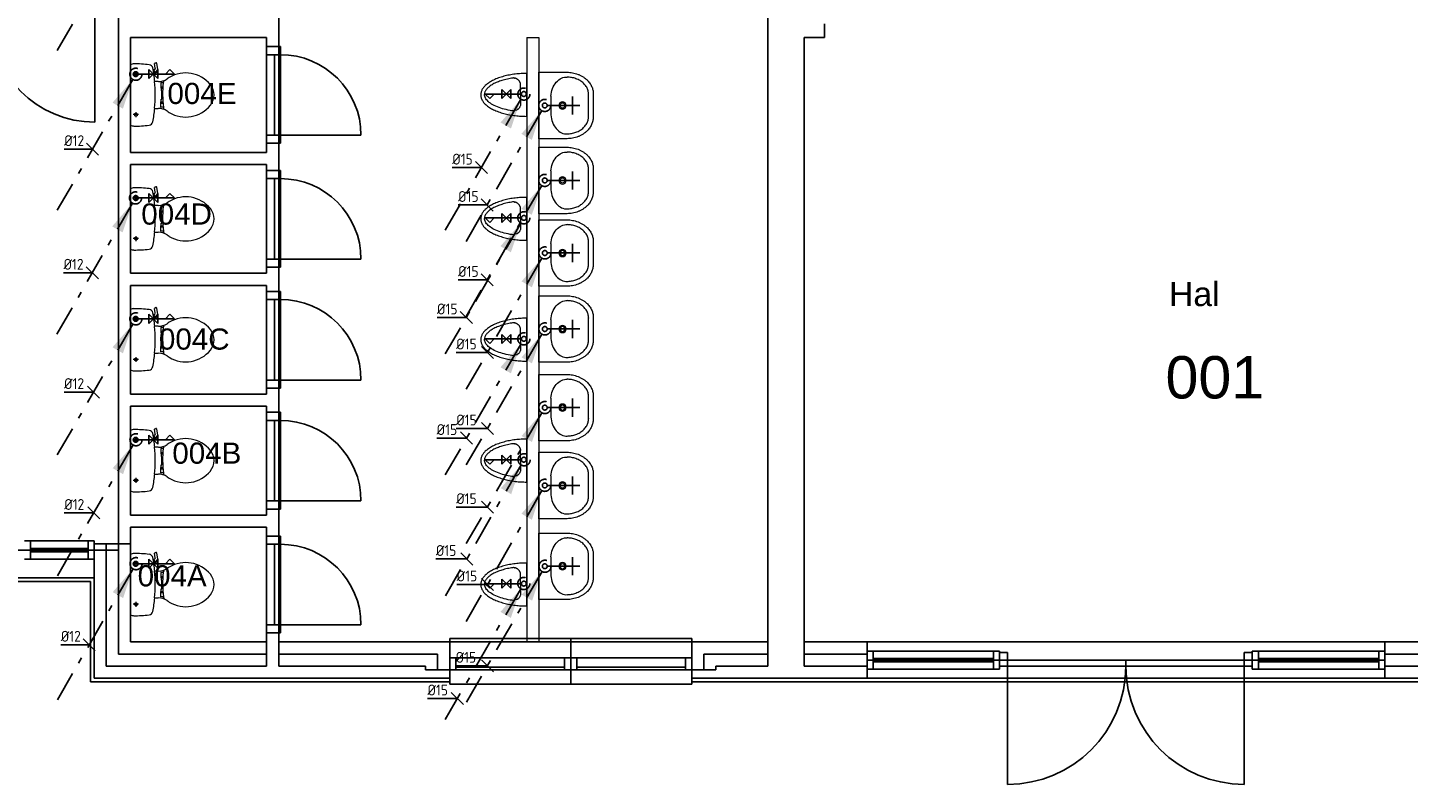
# Model space of a CAD drawing. Header units: millimetres. Extents: x -110 to 230337154, y -20 to 1103899040.
# Tile 7 of 58: x 115151656 to 115163071, y 551910844 to 551917104. Entities that reach past the tile are written whole.
import ezdxf

# ---------------------------------------------------------------- set-up
doc = ezdxf.new("R2010")
doc.units = ezdxf.units.MM
doc.header["$LTSCALE"] = 50
doc.linetypes.add('2322109', pattern=[10, 5, -2, 1, -2])
doc.linetypes.add('2322109_a', pattern=[10, 5, -2, 1, -2])
doc.layers.get('0').update_dxf_attribs({"lineweight": 5})
doc.layers.add('A-AREA-IDEN', color=7, linetype='Continuous', lineweight=13)
for name, color, linetype in [('ONDERLEGGER BOUWKUNDIG', 7, 'Continuous'), ('WL531---', 5, '2322109'), ('WM531---', 1, 'Continuous')]:
    doc.layers.add(name, color=color, linetype=linetype)
doc.styles.add('Arial', font='arial.ttf', dxfattribs={"height": 5})
doc.styles.add('Arial_1', font='arial.ttf', dxfattribs={"height": 250})
doc.styles.add('DVD_VBC_Arial', font='arial.ttf')
doc.styles.add('STABICAD-018', font='ISOCP.SHX', dxfattribs={"height": 90})

# ---------------------------------------------------------------- blocks, each defined once
blk = doc.blocks.new('DVDVB_74_-S-_Toilet')
at = {"color": 0, "linetype": 'ByBlock', "lineweight": -2}
for p, q in [((248, 0), (-248, 0)), ((-143, -45), (-184, -45)), ((-163, -66), (-163, -24)), ((193, -45), (152, -45)), ((173, -65), (173, -25)), ((-111, -200), (-111, -230)), ((111, -230), (111, -200)), ((178, -192), (183, -206)), ((181, -202), (210, -196)), ((211, -197), (208, -187)), ((262, -216), (210, -224)), ((222, -205), (259, -200)), ((264, -204), (266, -210)), ((-101, -271), (-101, -250)), ((-101, -250), (-57, -250)), ((-67, -250), (-67, -268)), ((-57, -250), (-57, -267)), ((-57, -255), (-35, -255)), ((-35, -255), (-35, -260)), ((-35, -260), (35, -260)), ((35, -255), (35, -260)), ((57, -255), (35, -255)), ((57, -250), (57, -266)), ((101, -250), (57, -250)), ((67, -250), (67, -267)), ((101, -270), (101, -250))]:
    blk.add_line(p, q, dxfattribs=at)
for centre in [(-163, -46), (173, -46)]:
    blk.add_circle(centre, 12, dxfattribs=at)
for centre, radius, start, end in [((-214, -28), 43.4, 141.7698, 181.0192), ((892, -28), 1150, 180, 186.3309), ((214, -28), 43.4, 358.9808, 38.2302), ((-893, -28), 1150, 353.6509, 0), ((-217, -151), 34, 186.3309, 259.2904), ((0, 994), 1200, 259.2904, 264.6981), ((0, 992), 1197, 264.6981, 275.3019), ((0, 994), 1200, 275.3019, 280.7271), ((207, -200), 25, 195.9272, 278.4779), ((220, -196), 10, 191.8886, 277.2238), ((217, -152), 33.5, 280.7271, 353.6509), ((260, -206), 5, 15.7398, 97.2238), ((261, -212), 5, 278.4779, 15.7398), ((80, -457), 263, 148.9077, 230.8792), ((241, -554), 450, 146.1571, 148.9077), ((-240, -231), 129, 326.1571, 0), ((-101, -292), 20, 96.9358, 142.58), ((9, -1192), 926, 84.3005, 96.9358), ((-81, -457), 263, 309.1208, 31.0923), ((99, -290), 20, 37.7817, 84.3005), ((240, -231), 129, 180, 213.8429), ((-241, -554), 450, 31.0923, 33.8429), ((0, -556), 135, 230.8792, 309.1208)]:
    blk.add_arc(centre, radius, start, end, dxfattribs=at)
blk = doc.blocks.new('DVDVB_74_-S-_Urinoir')
at = {"color": 0, "linetype": 'ByBlock', "lineweight": -2}
blk.add_open_spline([(177, 0), (0, 0), (-178, 0)], degree=2, dxfattribs=at)
for points, weights, knots in [([(-178, 0), (-178, -380), (0, -380), (177, -380), (177, 0)], [1, 0.707106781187, 1, 0.707106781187, 1], [0, 0, 0, 0.25, 0.25, 0.5, 0.5, 0.5]), ([(-1, -50), (-41, -50), (-81, -50), (-140, -50), (-140, -110), (-141, -111), (-141, -113), (-140, -113), (-140, -113), (-106, -344), (-4, -350)], [1, 1, 1, 0.707106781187, 1, 1, 1, 1, 1, 0.817166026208, 0.992380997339], [0, 0, 0, 0.2, 0.2, 0.4, 0.4, 0.6, 0.6, 0.8, 0.8, 0.9958328, 0.9958328, 0.9958328]), ([(-7, -50), (32, -50), (71, -50), (72, -50), (72, -50), (132, -50), (132, -110), (132, -110), (131, -110), (131, -111), (131, -113), (132, -113), (132, -113), (99, -344), (-4, -350)], [1, 1, 1, 1, 1, 0.707106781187, 1, 1, 1, 1, 1, 1, 1, 0.817166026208, 0.992380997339], [0, 0, 0, 0.1428571, 0.1428571, 0.2857143, 0.2857143, 0.4285714, 0.4285714, 0.5714286, 0.5714286, 0.7142857, 0.7142857, 0.8571429, 0.8571429, 0.9970234, 0.9970234, 0.9970234])]:
    blk.add_rational_spline(points, weights, degree=2, knots=knots, dxfattribs=at)
blk = doc.blocks.new('DVDVB_74_-S-_Wasbak')
at = {"color": 0, "linetype": 'ByBlock', "lineweight": -2}
blk.add_line((-79, -100), (79, -100), dxfattribs=at)
for radius in [30, 20]:
    blk.add_circle((0, -196), radius, dxfattribs=at)
blk.add_ellipse((-96, -211), major_axis=(136, 40), ratio=0.751905, start_param=1.224555, end_param=2.997882, dxfattribs=at)
at = {"color": 0, "linetype": 'ByBlock', "lineweight": -2, "extrusion": (0, 0, -1)}
blk.add_ellipse((96, -211), major_axis=(-136, 40), ratio=0.751905, start_param=1.224555, end_param=2.997882, dxfattribs=at)
at = {"color": 0, "linetype": 'ByBlock', "lineweight": -2}
for points in [[(-275, 0), (-275, -118), (-275, -235)], [(275, 0), (0, 0), (-275, 0)], [(275, -236), (275, -118), (275, 0)], [(-92, -451), (0, -450), (91, -450)]]:
    blk.add_open_spline(points, degree=2, dxfattribs=at)
for points in [[(-275, -235), (-270, -456), (-92, -451)], [(91, -450), (270, -456), (275, -236)]]:
    blk.add_rational_spline(points, [1, 0.707108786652, 1], degree=2, dxfattribs=at)
blk.add_rational_spline([(235, -235), (231, -415), (92, -411), (92, -410), (91, -410), (0, -410), (-91, -410), (-92, -410), (-93, -411), (-231, -415), (-235, -235)], [1, 0.707108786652, 1, 1, 1, 1, 1, 1, 1, 0.707108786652, 1], degree=2, knots=[0, 0, 0, 0.2, 0.2, 0.4, 0.4, 0.6, 0.6, 0.8, 0.8, 1, 1, 1], dxfattribs=at)
blk = doc.blocks.new('*U208')
at = {"color": 0, "linetype": '2322109'}
blk.add_circle((0, 0), 20, dxfattribs=at)
at = {"color": 1, "style": 'DVD_VBC_Arial'}
blk.add_attdef('PRODUCTCODE', (0, 0), '', height=1.8, dxfattribs=at)
at = {"color": 2, "style": 'DVD_VBC_Arial'}
for tag in ['CODE', 'CODE2', 'INDICATIONTEXT', 'LABEL', 'POSITIONCODE', 'SECTIONCODE']:
    blk.add_attdef(tag, (0, 0), '', height=1.2, dxfattribs=at)
blk = doc.blocks.new('TAP_TOILET_COLD')
at = {"color": 0, "linetype": 'Continuous'}
for p, q in [((0, 300), (-37.5, 261)), ((-37.5, 261), (0, 225)), ((0, 0), (0, 300)), ((37.5, 162.5), (-37.5, 87.5)), ((-37.5, 162.5), (37.5, 87.5)), ((-37.5, 162.5), (37.5, 162.5)), ((-37.5, 87.5), (37.5, 87.5))]:
    blk.add_line(p, q, dxfattribs=at)
blk = doc.blocks.new('*U211')
at = {"color": 0, "linetype": '2322109'}
blk.add_circle((0, 0), 20, dxfattribs=at)
at = {"color": 1, "style": 'DVD_VBC_Arial'}
blk.add_attdef('PRODUCTCODE', (0, 0), '', height=1.8, dxfattribs=at)
at = {"color": 2, "style": 'DVD_VBC_Arial'}
for tag in ['CODE', 'CODE2', 'INDICATIONTEXT', 'LABEL', 'POSITIONCODE', 'SECTIONCODE']:
    blk.add_attdef(tag, (0, 0), '', height=1.2, dxfattribs=at)
blk = doc.blocks.new('*U214')
at = {"color": 0, "linetype": '2322109'}
blk.add_circle((0, 0), 20, dxfattribs=at)
at = {"color": 1, "style": 'DVD_VBC_Arial'}
blk.add_attdef('PRODUCTCODE', (0, 0), '', height=1.8, dxfattribs=at)
at = {"color": 2, "style": 'DVD_VBC_Arial'}
for tag in ['CODE', 'CODE2', 'INDICATIONTEXT', 'LABEL', 'POSITIONCODE', 'SECTIONCODE']:
    blk.add_attdef(tag, (0, 0), '', height=1.2, dxfattribs=at)
blk = doc.blocks.new('TAP_SINGLE_COLD')
at = {"color": 0, "linetype": 'Continuous'}
for p, q in [((0, 0), (0, 270)), ((-75, 210), (75, 210))]:
    blk.add_line(p, q, dxfattribs=at)
blk = doc.blocks.new('*U448')
at = {"linetype": '2322109'}
blk.add_hatch(color=2, dxfattribs=at).paths.add_polyline_path([(-25, -43), (-107, -285), (-193, -235)], flags=0)
at = {"color": 0, "linetype": '2322109'}
blk.add_line((0, 0), (0, 0, 1), dxfattribs=at)
at = {"color": 2, "linetype": '2322109_a'}
blk.add_line((-25, -43, 1), (-675, -1169, 1), dxfattribs=at)
at = {"color": 2, "linetype": '2322109'}
blk.add_circle((0, 0, 1), 50, dxfattribs=at)
at = {"color": 2}
for tag, p, style in [('POSITIONCODE', (150, 150), 'DVD_VBC_Arial'), ('SECTIONCODE', (150, 150), 'DVD_VBC_Arial'), ('CODE', (0, 100), 'STABICAD-018'), ('FLOORCODE', (0, 0, -50), 'STABICAD-018')]:
    blk.add_attdef(tag, p, '', height=1.2, dxfattribs=dict(at, style=style))
blk = doc.blocks.new('*U442')
at = {"linetype": '2322109'}
blk.add_hatch(color=2, dxfattribs=at).paths.add_polyline_path([(-25, -43), (-107, -285), (-193, -235)], flags=0)
at = {"color": 0, "linetype": '2322109'}
blk.add_line((0, 0), (0, 0, 1), dxfattribs=at)
at = {"color": 2, "linetype": '2322109_a'}
blk.add_line((-25, -43, 1), (-675, -1169, 1), dxfattribs=at)
at = {"color": 2, "linetype": '2322109'}
blk.add_circle((0, 0, 1), 50, dxfattribs=at)
at = {"color": 2}
for tag, p, style in [('POSITIONCODE', (150, 150), 'DVD_VBC_Arial'), ('SECTIONCODE', (150, 150), 'DVD_VBC_Arial'), ('CODE', (0, 100), 'STABICAD-018'), ('FLOORCODE', (0, 0, -50), 'STABICAD-018')]:
    blk.add_attdef(tag, p, '', height=1.2, dxfattribs=dict(at, style=style))
blk = doc.blocks.new('*U441')
at = {"linetype": '2322109'}
blk.add_hatch(color=2, dxfattribs=at).paths.add_polyline_path([(-25, -43), (-107, -285), (-193, -235)], flags=0)
at = {"color": 0, "linetype": '2322109'}
blk.add_line((0, 0), (0, 0, 1), dxfattribs=at)
at = {"color": 2, "linetype": '2322109_a'}
blk.add_line((-25, -43, 1), (-675, -1169, 1), dxfattribs=at)
at = {"color": 2, "linetype": '2322109'}
blk.add_circle((0, 0, 1), 50, dxfattribs=at)
at = {"color": 2}
for tag, p, style in [('POSITIONCODE', (150, 150), 'DVD_VBC_Arial'), ('SECTIONCODE', (150, 150), 'DVD_VBC_Arial'), ('CODE', (0, 100), 'STABICAD-018'), ('FLOORCODE', (0, 0, -50), 'STABICAD-018')]:
    blk.add_attdef(tag, p, '', height=1.2, dxfattribs=dict(at, style=style))
blk = doc.blocks.new('*U445')
at = {"linetype": '2322109'}
blk.add_hatch(color=2, dxfattribs=at).paths.add_polyline_path([(-25, -43), (-107, -285), (-193, -235)], flags=0)
at = {"color": 0, "linetype": '2322109'}
blk.add_line((0, 0), (0, 0, 1), dxfattribs=at)
at = {"color": 2, "linetype": '2322109_a'}
blk.add_line((-25, -43, 1), (-675, -1169, 1), dxfattribs=at)
at = {"color": 2, "linetype": '2322109'}
blk.add_circle((0, 0, 1), 50, dxfattribs=at)
at = {"color": 2}
for tag, p, style in [('POSITIONCODE', (150, 150), 'DVD_VBC_Arial'), ('SECTIONCODE', (150, 150), 'DVD_VBC_Arial'), ('CODE', (0, 100), 'STABICAD-018'), ('FLOORCODE', (0, 0, -50), 'STABICAD-018')]:
    blk.add_attdef(tag, p, '', height=1.2, dxfattribs=dict(at, style=style))
blk = doc.blocks.new('*U440')
at = {"linetype": '2322109'}
blk.add_hatch(color=2, dxfattribs=at).paths.add_polyline_path([(-25, -43), (-107, -285), (-193, -235)], flags=0)
at = {"color": 0, "linetype": '2322109'}
blk.add_line((0, 0), (0, 0, 1), dxfattribs=at)
at = {"color": 2, "linetype": '2322109_a'}
blk.add_line((-25, -43, 1), (-675, -1169, 1), dxfattribs=at)
at = {"color": 2, "linetype": '2322109'}
blk.add_circle((0, 0, 1), 50, dxfattribs=at)
at = {"color": 2}
for tag, p, style in [('POSITIONCODE', (150, 150), 'DVD_VBC_Arial'), ('SECTIONCODE', (150, 150), 'DVD_VBC_Arial'), ('CODE', (0, 100), 'STABICAD-018'), ('FLOORCODE', (0, 0, -50), 'STABICAD-018')]:
    blk.add_attdef(tag, p, '', height=1.2, dxfattribs=dict(at, style=style))
blk = doc.blocks.new('*U429')
at = {"linetype": '2322109'}
blk.add_hatch(color=2, dxfattribs=at).paths.add_polyline_path([(-25, -43), (-107, -285), (-193, -235)], flags=0)
at = {"color": 0, "linetype": '2322109'}
blk.add_line((0, 0), (0, 0, 1), dxfattribs=at)
at = {"color": 2, "linetype": '2322109_a'}
blk.add_line((-25, -43, 1), (-675, -1169, 1), dxfattribs=at)
at = {"color": 2, "linetype": '2322109'}
blk.add_circle((0, 0, 1), 50, dxfattribs=at)
at = {"color": 2}
for tag, p, style in [('POSITIONCODE', (150, 150), 'DVD_VBC_Arial'), ('SECTIONCODE', (150, 150), 'DVD_VBC_Arial'), ('CODE', (0, 100), 'STABICAD-018'), ('FLOORCODE', (0, 0, -50), 'STABICAD-018')]:
    blk.add_attdef(tag, p, '', height=1.2, dxfattribs=dict(at, style=style))
blk = doc.blocks.new('*U437')
at = {"linetype": '2322109'}
blk.add_hatch(color=2, dxfattribs=at).paths.add_polyline_path([(-25, -43), (-107, -285), (-193, -235)], flags=0)
at = {"color": 0, "linetype": '2322109'}
blk.add_line((0, 0), (0, 0, 1), dxfattribs=at)
at = {"color": 2, "linetype": '2322109_a'}
blk.add_line((-25, -43, 1), (-675, -1169, 1), dxfattribs=at)
at = {"color": 2, "linetype": '2322109'}
blk.add_circle((0, 0, 1), 50, dxfattribs=at)
at = {"color": 2}
for tag, p, style in [('POSITIONCODE', (150, 150), 'DVD_VBC_Arial'), ('SECTIONCODE', (150, 150), 'DVD_VBC_Arial'), ('CODE', (0, 100), 'STABICAD-018'), ('FLOORCODE', (0, 0, -50), 'STABICAD-018')]:
    blk.add_attdef(tag, p, '', height=1.2, dxfattribs=dict(at, style=style))
blk = doc.blocks.new('*U430')
at = {"linetype": '2322109'}
blk.add_hatch(color=2, dxfattribs=at).paths.add_polyline_path([(-25, -43), (-107, -285), (-193, -235)], flags=0)
at = {"color": 0, "linetype": '2322109'}
blk.add_line((0, 0), (0, 0, 1), dxfattribs=at)
at = {"color": 2, "linetype": '2322109_a'}
blk.add_line((-25, -43, 1), (-675, -1169, 1), dxfattribs=at)
at = {"color": 2, "linetype": '2322109'}
blk.add_circle((0, 0, 1), 50, dxfattribs=at)
at = {"color": 2}
for tag, p, style in [('POSITIONCODE', (150, 150), 'DVD_VBC_Arial'), ('SECTIONCODE', (150, 150), 'DVD_VBC_Arial'), ('CODE', (0, 100), 'STABICAD-018'), ('FLOORCODE', (0, 0, -50), 'STABICAD-018')]:
    blk.add_attdef(tag, p, '', height=1.2, dxfattribs=dict(at, style=style))
blk = doc.blocks.new('*U432')
at = {"linetype": '2322109'}
blk.add_hatch(color=2, dxfattribs=at).paths.add_polyline_path([(-25, -43), (-107, -285), (-193, -235)], flags=0)
at = {"color": 0, "linetype": '2322109'}
blk.add_line((0, 0), (0, 0, 1), dxfattribs=at)
at = {"color": 2, "linetype": '2322109_a'}
blk.add_line((-25, -43, 1), (-675, -1169, 1), dxfattribs=at)
at = {"color": 2, "linetype": '2322109'}
blk.add_circle((0, 0, 1), 50, dxfattribs=at)
at = {"color": 2}
for tag, p, style in [('POSITIONCODE', (150, 150), 'DVD_VBC_Arial'), ('SECTIONCODE', (150, 150), 'DVD_VBC_Arial'), ('CODE', (0, 100), 'STABICAD-018'), ('FLOORCODE', (0, 0, -50), 'STABICAD-018')]:
    blk.add_attdef(tag, p, '', height=1.2, dxfattribs=dict(at, style=style))
blk = doc.blocks.new('*U433')
at = {"linetype": '2322109'}
blk.add_hatch(color=2, dxfattribs=at).paths.add_polyline_path([(-25, -43), (-107, -285), (-193, -235)], flags=0)
at = {"color": 0, "linetype": '2322109'}
blk.add_line((0, 0), (0, 0, 1), dxfattribs=at)
at = {"color": 2, "linetype": '2322109_a'}
blk.add_line((-25, -43, 1), (-675, -1169, 1), dxfattribs=at)
at = {"color": 2, "linetype": '2322109'}
blk.add_circle((0, 0, 1), 50, dxfattribs=at)
at = {"color": 2}
for tag, p, style in [('POSITIONCODE', (150, 150), 'DVD_VBC_Arial'), ('SECTIONCODE', (150, 150), 'DVD_VBC_Arial'), ('CODE', (0, 100), 'STABICAD-018'), ('FLOORCODE', (0, 0, -50), 'STABICAD-018')]:
    blk.add_attdef(tag, p, '', height=1.2, dxfattribs=dict(at, style=style))
blk = doc.blocks.new('*U435')
at = {"linetype": '2322109'}
blk.add_hatch(color=2, dxfattribs=at).paths.add_polyline_path([(-25, -43), (-107, -285), (-193, -235)], flags=0)
at = {"color": 0, "linetype": '2322109'}
blk.add_line((0, 0), (0, 0, 1), dxfattribs=at)
at = {"color": 2, "linetype": '2322109_a'}
blk.add_line((-25, -43, 1), (-675, -1169, 1), dxfattribs=at)
at = {"color": 2, "linetype": '2322109'}
blk.add_circle((0, 0, 1), 50, dxfattribs=at)
at = {"color": 2}
for tag, p, style in [('POSITIONCODE', (150, 150), 'DVD_VBC_Arial'), ('SECTIONCODE', (150, 150), 'DVD_VBC_Arial'), ('CODE', (0, 100), 'STABICAD-018'), ('FLOORCODE', (0, 0, -50), 'STABICAD-018')]:
    blk.add_attdef(tag, p, '', height=1.2, dxfattribs=dict(at, style=style))
blk = doc.blocks.new('*U431')
at = {"linetype": '2322109'}
blk.add_hatch(color=2, dxfattribs=at).paths.add_polyline_path([(-25, -43), (-107, -285), (-193, -235)], flags=0)
at = {"color": 0, "linetype": '2322109'}
blk.add_line((0, 0), (0, 0, 1), dxfattribs=at)
at = {"color": 2, "linetype": '2322109_a'}
blk.add_line((-25, -43, 1), (-675, -1169, 1), dxfattribs=at)
at = {"color": 2, "linetype": '2322109'}
blk.add_circle((0, 0, 1), 50, dxfattribs=at)
at = {"color": 2}
for tag, p, style in [('POSITIONCODE', (150, 150), 'DVD_VBC_Arial'), ('SECTIONCODE', (150, 150), 'DVD_VBC_Arial'), ('CODE', (0, 100), 'STABICAD-018'), ('FLOORCODE', (0, 0, -50), 'STABICAD-018')]:
    blk.add_attdef(tag, p, '', height=1.2, dxfattribs=dict(at, style=style))
blk = doc.blocks.new('*U436')
at = {"linetype": '2322109'}
blk.add_hatch(color=2, dxfattribs=at).paths.add_polyline_path([(-25, -43), (-107, -285), (-193, -235)], flags=0)
at = {"color": 0, "linetype": '2322109'}
blk.add_line((0, 0), (0, 0, 1), dxfattribs=at)
at = {"color": 2, "linetype": '2322109_a'}
blk.add_line((-25, -43, 1), (-675, -1169, 1), dxfattribs=at)
at = {"color": 2, "linetype": '2322109'}
blk.add_circle((0, 0, 1), 50, dxfattribs=at)
at = {"color": 2}
for tag, p, style in [('POSITIONCODE', (150, 150), 'DVD_VBC_Arial'), ('SECTIONCODE', (150, 150), 'DVD_VBC_Arial'), ('CODE', (0, 100), 'STABICAD-018'), ('FLOORCODE', (0, 0, -50), 'STABICAD-018')]:
    blk.add_attdef(tag, p, '', height=1.2, dxfattribs=dict(at, style=style))
blk = doc.blocks.new('*U438')
at = {"linetype": '2322109'}
blk.add_hatch(color=2, dxfattribs=at).paths.add_polyline_path([(-25, -43), (-107, -285), (-193, -235)], flags=0)
at = {"color": 0, "linetype": '2322109'}
blk.add_line((0, 0), (0, 0, 1), dxfattribs=at)
at = {"color": 2, "linetype": '2322109_a'}
blk.add_line((-25, -43, 1), (-675, -1169, 1), dxfattribs=at)
at = {"color": 2, "linetype": '2322109'}
blk.add_circle((0, 0, 1), 50, dxfattribs=at)
at = {"color": 2}
for tag, p, style in [('POSITIONCODE', (150, 150), 'DVD_VBC_Arial'), ('SECTIONCODE', (150, 150), 'DVD_VBC_Arial'), ('CODE', (0, 100), 'STABICAD-018'), ('FLOORCODE', (0, 0, -50), 'STABICAD-018')]:
    blk.add_attdef(tag, p, '', height=1.2, dxfattribs=dict(at, style=style))
blk = doc.blocks.new('*U454')
at = {"color": 0, "linetype": 'Continuous'}
for p, q in [((-17, 0), (-235, 0)), ((-50, 50), (50, -50)), ((0, 0), (-17, 0))]:
    blk.add_line(p, q, dxfattribs=at)
at = {"color": 0, "linetype": 'Continuous', "style": 'STABICAD-018'}
blk.add_text('%%c12', height=90, dxfattribs=at).set_placement((-235, 25))
at = {"color": 2, "style": 'DVD_VBC_Arial'}
blk.add_attdef('CODE', (0, 0), '', height=1.2, dxfattribs=at)
blk = doc.blocks.new('*U455')
at = {"color": 0, "linetype": 'Continuous'}
for p, q in [((-21, 0), (-238, 0)), ((-50, 50), (50, -50)), ((0, 0), (-21, 0))]:
    blk.add_line(p, q, dxfattribs=at)
at = {"color": 0, "linetype": 'Continuous', "style": 'STABICAD-018'}
blk.add_text('%%c12', height=90, dxfattribs=at).set_placement((-238, 25))
at = {"color": 2, "style": 'DVD_VBC_Arial'}
blk.add_attdef('CODE', (0, 0), '', height=1.2, dxfattribs=at)
blk = doc.blocks.new('*U456')
at = {"color": 0, "linetype": 'Continuous'}
for p, q in [((-27, 0), (-244, 0)), ((-50, 50), (50, -50)), ((0, 0), (-27, 0))]:
    blk.add_line(p, q, dxfattribs=at)
at = {"color": 0, "linetype": 'Continuous', "style": 'STABICAD-018'}
blk.add_text('%%c12', height=90, dxfattribs=at).set_placement((-244, 25))
at = {"color": 2, "style": 'DVD_VBC_Arial'}
blk.add_attdef('CODE', (0, 0), '', height=1.2, dxfattribs=at)
blk = doc.blocks.new('*U457')
at = {"color": 0, "linetype": 'Continuous'}
for p, q in [((-18, 0), (-235, 0)), ((-50, 50), (50, -50)), ((0, 0), (-18, 0))]:
    blk.add_line(p, q, dxfattribs=at)
at = {"color": 0, "linetype": 'Continuous', "style": 'STABICAD-018'}
blk.add_text('%%c12', height=90, dxfattribs=at).set_placement((-235, 25))
at = {"color": 2, "style": 'DVD_VBC_Arial'}
blk.add_attdef('CODE', (0, 0), '', height=1.2, dxfattribs=at)
blk = doc.blocks.new('*U458')
at = {"color": 0, "linetype": 'Continuous'}
for p, q in [((-25, 0), (-241, 0)), ((-50, 50), (50, -50)), ((0, 0), (-25, 0))]:
    blk.add_line(p, q, dxfattribs=at)
at = {"color": 0, "linetype": 'Continuous', "style": 'STABICAD-018'}
blk.add_text('%%c15', height=90, dxfattribs=at).set_placement((-241, 25))
at = {"color": 2, "style": 'DVD_VBC_Arial'}
blk.add_attdef('CODE', (0, 0), '', height=1.2, dxfattribs=at)
blk = doc.blocks.new('*U459')
at = {"color": 0, "linetype": 'Continuous'}
for p, q in [((-25, 0), (-241, 0)), ((-50, 50), (50, -50)), ((0, 0), (-25, 0))]:
    blk.add_line(p, q, dxfattribs=at)
at = {"color": 0, "linetype": 'Continuous', "style": 'STABICAD-018'}
blk.add_text('%%c15', height=90, dxfattribs=at).set_placement((-241, 25))
at = {"color": 2, "style": 'DVD_VBC_Arial'}
blk.add_attdef('CODE', (0, 0), '', height=1.2, dxfattribs=at)
blk = doc.blocks.new('*U460')
at = {"color": 0, "linetype": 'Continuous'}
for p, q in [((-26, 0), (-242, 0)), ((-50, 50), (50, -50)), ((0, 0), (-26, 0))]:
    blk.add_line(p, q, dxfattribs=at)
at = {"color": 0, "linetype": 'Continuous', "style": 'STABICAD-018'}
blk.add_text('%%c15', height=90, dxfattribs=at).set_placement((-242, 25))
at = {"color": 2, "style": 'DVD_VBC_Arial'}
blk.add_attdef('CODE', (0, 0), '', height=1.2, dxfattribs=at)
blk = doc.blocks.new('*U461')
at = {"color": 0, "linetype": 'Continuous'}
for p, q in [((-42, 0), (-258, 0)), ((-50, 50), (50, -50)), ((0, 0), (-42, 0))]:
    blk.add_line(p, q, dxfattribs=at)
at = {"color": 0, "linetype": 'Continuous', "style": 'STABICAD-018'}
blk.add_text('%%c15', height=90, dxfattribs=at).set_placement((-258, 25))
at = {"color": 2, "style": 'DVD_VBC_Arial'}
blk.add_attdef('CODE', (0, 0), '', height=1.2, dxfattribs=at)
blk = doc.blocks.new('*U462')
at = {"color": 0, "linetype": 'Continuous'}
for p, q in [((-31, 0), (-247, 0)), ((-50, 50), (50, -50)), ((0, 0), (-31, 0))]:
    blk.add_line(p, q, dxfattribs=at)
at = {"color": 0, "linetype": 'Continuous', "style": 'STABICAD-018'}
blk.add_text('%%c15', height=90, dxfattribs=at).set_placement((-247, 25))
at = {"color": 2, "style": 'DVD_VBC_Arial'}
blk.add_attdef('CODE', (0, 0), '', height=1.2, dxfattribs=at)
blk = doc.blocks.new('*U463')
at = {"color": 0, "linetype": 'Continuous'}
for p, q in [((-39, 0), (-255, 0)), ((-50, 50), (50, -50)), ((0, 0), (-39, 0))]:
    blk.add_line(p, q, dxfattribs=at)
at = {"color": 0, "linetype": 'Continuous', "style": 'STABICAD-018'}
blk.add_text('%%c15', height=90, dxfattribs=at).set_placement((-255, 25))
at = {"color": 2, "style": 'DVD_VBC_Arial'}
blk.add_attdef('CODE', (0, 0), '', height=1.2, dxfattribs=at)
blk = doc.blocks.new('*U464')
at = {"color": 0, "linetype": 'Continuous'}
for p, q in [((-40, 0), (-256, 0)), ((-50, 50), (50, -50)), ((0, 0), (-40, 0))]:
    blk.add_line(p, q, dxfattribs=at)
at = {"color": 0, "linetype": 'Continuous', "style": 'STABICAD-018'}
blk.add_text('%%c15', height=90, dxfattribs=at).set_placement((-256, 25))
at = {"color": 2, "style": 'DVD_VBC_Arial'}
blk.add_attdef('CODE', (0, 0), '', height=1.2, dxfattribs=at)
blk = doc.blocks.new('*U465')
at = {"color": 0, "linetype": 'Continuous'}
for p, q in [((-49, 0), (-264, 0)), ((-50, 50), (50, -50)), ((0, 0), (-49, 0))]:
    blk.add_line(p, q, dxfattribs=at)
at = {"color": 0, "linetype": 'Continuous', "style": 'STABICAD-018'}
blk.add_text('%%c15', height=90, dxfattribs=at).set_placement((-264, 25))
at = {"color": 2, "style": 'DVD_VBC_Arial'}
blk.add_attdef('CODE', (0, 0), '', height=1.2, dxfattribs=at)
blk = doc.blocks.new('*U466')
at = {"color": 0, "linetype": 'Continuous'}
for p, q in [((-32, 0), (-247, 0)), ((-50, 50), (50, -50)), ((0, 0), (-32, 0))]:
    blk.add_line(p, q, dxfattribs=at)
at = {"color": 0, "linetype": 'Continuous', "style": 'STABICAD-018'}
blk.add_text('%%c15', height=90, dxfattribs=at).set_placement((-247, 25))
at = {"color": 2, "style": 'DVD_VBC_Arial'}
blk.add_attdef('CODE', (0, 0), '', height=1.2, dxfattribs=at)

msp = doc.modelspace()

# ---------------------------------------------------------------- linework, layer by layer
for p, q in [((115155782, 551917021.4), (115155782, 551912022)), ((115155882, 551917022), (115155882, 551912022))]:
    msp.add_line(p, q)
at = {"layer": 'A-AREA-IDEN'}
msp.add_line((115155782, 551917021.4), (115155882, 551917022), dxfattribs=at)
at = {"layer": 'ONDERLEGGER BOUWKUNDIG'}
for p, q in [((115157776, 551919412), (115157776, 551911822)), ((115153732, 551919312), (115153732, 551912022)), ((115157776, 551912022), (115157776, 551919312)), ((115153732, 551916947), (115153732, 551917469.5)), ((115152212, 551917188), (115152212, 551916322)), ((115152406, 551917202), (115152406, 551911922)), ((115152406, 551912782.6), (115152406, 551917202)), ((115158243, 551917022), (115158243, 551917136)), ((115158243, 551917072), (115158243, 551917022)), ((115152506, 551916072), (115152506, 551917022)), ((115152506, 551917022), (115153632, 551917022)), ((115152506, 551917022), (115152506, 551916072)), ((115153632, 551917022), (115152506, 551917022)), ((115153632, 551917022), (115153632, 551916947)), ((115153632, 551916072), (115153632, 551917022)), ((115153632, 551916947), (115153732, 551916947)), ((115153632, 551916880), (115153632, 551916947)), ((115153732, 551916947), (115153746, 551916947)), ((115153746, 551916947), (115153746, 551916880)), ((115158076, 551911822), (115158076, 551917022)), ((115158076, 551917022), (115158176, 551917022)), ((115158076, 551917022), (115158076, 551912022)), ((115158176, 551917022), (115158243, 551917022)), ((115153746, 551916880), (115153632, 551916880)), ((115153696, 551916880), (115153746, 551916880)), ((115153696, 551916214), (115153696, 551916880)), ((115153746, 551916880), (115153746, 551916214)), ((115153632, 551916214), (115153746, 551916214)), ((115153632, 551916147), (115153632, 551916214)), ((115153732, 551916147), (115153632, 551916147)), ((115153632, 551916147), (115153632, 551916072)), ((115153746, 551916214), (115153696, 551916214)), ((115153732, 551915922), (115153732, 551916147)), ((115153746, 551916147), (115153732, 551916147)), ((115153746, 551916214), (115154412, 551916214)), ((115153746, 551916214), (115153746, 551916147)), ((115153632, 551916072), (115152506, 551916072)), ((115152506, 551916072), (115153632, 551916072)), ((115152506, 551915072), (115152506, 551915972)), ((115152506, 551915972), (115153632, 551915972)), ((115152506, 551915972), (115152506, 551915072)), ((115153632, 551915972), (115152506, 551915972)), ((115153632, 551915972), (115153632, 551915922)), ((115153632, 551915072), (115153632, 551915972)), ((115153632, 551915922), (115153732, 551915922)), ((115153632, 551915855), (115153632, 551915922)), ((115153732, 551915922), (115153746, 551915922)), ((115153746, 551915922), (115153746, 551915855)), ((115153746, 551915855), (115153632, 551915855)), ((115153696, 551915855), (115153746, 551915855)), ((115153696, 551915189), (115153696, 551915855)), ((115153746, 551915855), (115153746, 551915189)), ((115153632, 551915189), (115153746, 551915189)), ((115153632, 551915122), (115153632, 551915189)), ((115153732, 551915122), (115153632, 551915122)), ((115153632, 551915122), (115153632, 551915072)), ((115153746, 551915189), (115153696, 551915189)), ((115153732, 551914922), (115153732, 551915122)), ((115153746, 551915122), (115153732, 551915122)), ((115153746, 551915189), (115154412, 551915189)), ((115153746, 551915189), (115153746, 551915122)), ((115153632, 551915072), (115152506, 551915072)), ((115152506, 551915072), (115153632, 551915072)), ((115152506, 551914072), (115152506, 551914972)), ((115152506, 551914972), (115153632, 551914972)), ((115152506, 551914972), (115152506, 551914072)), ((115153632, 551914972), (115152506, 551914972)), ((115153632, 551914972), (115153632, 551914922)), ((115153632, 551914072), (115153632, 551914972)), ((115153632, 551914922), (115153732, 551914922)), ((115153632, 551914855), (115153632, 551914922)), ((115153732, 551914922), (115153746, 551914922)), ((115153746, 551914922), (115153746, 551914855)), ((115153746, 551914855), (115153632, 551914855)), ((115153696, 551914855), (115153746, 551914855)), ((115153696, 551914189), (115153696, 551914855)), ((115153746, 551914855), (115153746, 551914189)), ((115153632, 551914189), (115153746, 551914189)), ((115153632, 551914122), (115153632, 551914189)), ((115153746, 551914189), (115153696, 551914189)), ((115153746, 551914189), (115154412, 551914189)), ((115153746, 551914189), (115153746, 551914122)), ((115153632, 551914072), (115152506, 551914072)), ((115152506, 551914072), (115153632, 551914072)), ((115153732, 551914122), (115153632, 551914122)), ((115153632, 551914122), (115153632, 551914072)), ((115153732, 551913922), (115153732, 551914122)), ((115153746, 551914122), (115153732, 551914122)), ((115152506, 551913072), (115152506, 551913972)), ((115152506, 551913972), (115153632, 551913972)), ((115152506, 551913972), (115152506, 551913072)), ((115153632, 551913972), (115152506, 551913972)), ((115153632, 551913972), (115153632, 551913922)), ((115153632, 551913072), (115153632, 551913972)), ((115153632, 551913922), (115153732, 551913922)), ((115153632, 551913855), (115153632, 551913922)), ((115153746, 551913855), (115153632, 551913855)), ((115153696, 551913855), (115153746, 551913855)), ((115153696, 551913189), (115153696, 551913855)), ((115153732, 551913922), (115153746, 551913922)), ((115153746, 551913922), (115153746, 551913855)), ((115153746, 551913855), (115153746, 551913189)), ((115153632, 551913189), (115153746, 551913189)), ((115153632, 551913122), (115153632, 551913189)), ((115153746, 551913189), (115153696, 551913189)), ((115153746, 551913189), (115154412, 551913189)), ((115153746, 551913189), (115153746, 551913122)), ((115153632, 551913072), (115152506, 551913072)), ((115152506, 551913072), (115153632, 551913072)), ((115153732, 551913122), (115153632, 551913122)), ((115153632, 551913122), (115153632, 551913072)), ((115153732, 551912897), (115153732, 551913122)), ((115153746, 551913122), (115153732, 551913122)), ((115152506, 551912022), (115152506, 551912972)), ((115152506, 551912972), (115153632, 551912972)), ((115153632, 551912972), (115152506, 551912972)), ((115152506, 551912972), (115152506, 551912022)), ((115153632, 551912972), (115153632, 551912897)), ((115153632, 551912022), (115153632, 551912972)), ((115151681, 551912857.6), (115152156, 551912857.6)), ((115152206, 551912857.6), (115152156, 551912857.6)), ((115152156, 551912857.6), (115152156, 551912707.6)), ((115152206, 551912707.6), (115152206, 551912857.6)), ((115152506, 551912832.6), (115152206, 551912832.6)), ((115152206, 551912832.6), (115152206, 551911722)), ((115152306, 551912832.6), (115152306, 551911822)), ((115153632, 551912897), (115153732, 551912897)), ((115153632, 551912830), (115153632, 551912897)), ((115153746, 551912830), (115153632, 551912830)), ((115153696, 551912830), (115153746, 551912830)), ((115153696, 551912164), (115153696, 551912830)), ((115153732, 551912897), (115153746, 551912897)), ((115153746, 551912897), (115153746, 551912830)), ((115153746, 551912830), (115153746, 551912164)), ((115149846, 551912782.6), (115152406, 551912782.6)), ((115152156, 551912796.6), (115151681, 551912796.6)), ((115151681, 551912796.6), (115151681, 551912768.6)), ((115151681, 551912768.6), (115152156, 551912768.6)), ((115151681, 551912707.6), (115152156, 551912707.6)), ((115152156, 551912768.6), (115152156, 551912796.6)), ((115152156, 551912707.6), (115152206, 551912707.6)), ((115152206, 551912552), (115150146, 551912552)), ((115150176, 551912522), (115152176, 551912522)), ((115152176, 551912522), (115152176, 551911692)), ((115153632, 551912164), (115153746, 551912164)), ((115153632, 551912097), (115153632, 551912164)), ((115153746, 551912164), (115153696, 551912164)), ((115153746, 551912164), (115154412, 551912164)), ((115153746, 551912164), (115153746, 551912097)), ((115153632, 551912022), (115152506, 551912022)), ((115152506, 551912022), (115153632, 551912022)), ((115153732, 551912097), (115153632, 551912097)), ((115153632, 551911822), (115153632, 551912097)), ((115153732, 551911822), (115153732, 551912097)), ((115153746, 551912097), (115153732, 551912097)), ((115155146, 551912022), (115153732, 551912022)), ((115153732, 551912022), (115157776, 551912022)), ((115155146, 551912022), (115155146, 551912052)), ((115155146, 551912052), (115156146, 551912052)), ((115155146, 551911892), (115155146, 551912022)), ((115156146, 551911892), (115156146, 551912052)), ((115156146, 551912052), (115157146, 551912052)), ((115156146, 551912052), (115156146, 551911892)), ((115157146, 551912052), (115157146, 551912022)), ((115157776, 551912022), (115157146, 551912022)), ((115157146, 551912022), (115157146, 551911892)), ((115158596, 551912022), (115158076, 551912022)), ((115158076, 551912022), (115163426, 551912022)), ((115158596, 551911722), (115158596, 551912022)), ((115158596, 551912022), (115158596, 551911872)), ((115163426, 551912022), (115162876, 551912022)), ((115162876, 551912022), (115162876, 551911722)), ((115162876, 551911872), (115162876, 551912022)), ((115153632, 551911922), (115152406, 551911922)), ((115155046, 551911922), (115153732, 551911922)), ((115155046, 551911792), (115155046, 551911922)), ((115157246, 551911922), (115157246, 551911792)), ((115157776, 551911922), (115157246, 551911922)), ((115158596, 551911922), (115158076, 551911922)), ((115158646, 551911947), (115159641, 551911947)), ((115159758, 551911936), (115159691, 551911936)), ((115159691, 551911936), (115159691, 551911822)), ((115159758, 551911822), (115159758, 551911936)), ((115161781, 551911936), (115161714, 551911936)), ((115161714, 551911936), (115161714, 551911822)), ((115161781, 551911822), (115161781, 551911936)), ((115161831, 551911947), (115162826, 551911947)), ((115162876, 551911947), (115162826, 551911947)), ((115162826, 551911947), (115162826, 551911797)), ((115162876, 551911797), (115162876, 551911947)), ((115163426, 551911922), (115162876, 551911922)), ((115153632, 551911822), (115152306, 551911822)), ((115154946, 551911822), (115153732, 551911822)), ((115154946, 551911792), (115154946, 551911822)), ((115154946, 551911792), (115155146, 551911792)), ((115155196, 551911892), (115155146, 551911892)), ((115155146, 551911892), (115155146, 551911792)), ((115155146, 551911722), (115155146, 551911792)), ((115155146, 551911792), (115155196, 551911792)), ((115155196, 551911792), (115155196, 551911892)), ((115156096, 551911892), (115155196, 551911892)), ((115156096, 551911813), (115155196, 551911813)), ((115155196, 551911813), (115155196, 551911792)), ((115155196, 551911792), (115156096, 551911792)), ((115156096, 551911892), (115156096, 551911792)), ((115156146, 551911892), (115156096, 551911892)), ((115156096, 551911792), (115156096, 551911813)), ((115156096, 551911792), (115156146, 551911792)), ((115156196, 551911892), (115156146, 551911892)), ((115156146, 551911892), (115156146, 551911792)), ((115156146, 551911792), (115156146, 551911892)), ((115156146, 551911792), (115156196, 551911792)), ((115156146, 551911678.2), (115156146, 551911792)), ((115156146, 551911792), (115156146, 551911678.2)), ((115156196, 551911792), (115156196, 551911892)), ((115157096, 551911892), (115156196, 551911892)), ((115157096, 551911813), (115156196, 551911813)), ((115156196, 551911813), (115156196, 551911792)), ((115156196, 551911792), (115157096, 551911792)), ((115157096, 551911892), (115157096, 551911792)), ((115157146, 551911892), (115157096, 551911892)), ((115157096, 551911792), (115157096, 551911813)), ((115157096, 551911792), (115157146, 551911792)), ((115157146, 551911792), (115157146, 551911892)), ((115157146, 551911792), (115157146, 551911722)), ((115157146, 551911792), (115157346, 551911792)), ((115157346, 551911822), (115157346, 551911792)), ((115157776, 551911822), (115157346, 551911822)), ((115158596, 551911822), (115158076, 551911822)), ((115158596, 551911872), (115162876, 551911872)), ((115159641, 551911886), (115158646, 551911886)), ((115158646, 551911886), (115158646, 551911858)), ((115158646, 551911858), (115159641, 551911858)), ((115158646, 551911797), (115159641, 551911797)), ((115159641, 551911858), (115159641, 551911886)), ((115159691, 551911822), (115159758, 551911822)), ((115160736, 551911872), (115159758, 551911872)), ((115159758, 551911872), (115159758, 551911822)), ((115159758, 551911822), (115159758, 551910844)), ((115159758, 551911822), (115160736, 551911822)), ((115161714, 551911872), (115160736, 551911872)), ((115160736, 551911872), (115160736, 551911822)), ((115160736, 551911822), (115160736, 551911872)), ((115160736, 551911822), (115161714, 551911822)), ((115161714, 551911822), (115161714, 551911872)), ((115161714, 551911822), (115161714, 551910844)), ((115161714, 551911822), (115161781, 551911822)), ((115162826, 551911886), (115161831, 551911886)), ((115161831, 551911886), (115161831, 551911858)), ((115161831, 551911858), (115162826, 551911858)), ((115161831, 551911797), (115162826, 551911797)), ((115162826, 551911858), (115162826, 551911886)), ((115162826, 551911797), (115162876, 551911797)), ((115163426, 551911822), (115162876, 551911822)), ((115152176, 551911692), (115155146, 551911692)), ((115152206, 551911722), (115155146, 551911722)), ((115155146, 551911678.2), (115155146, 551911722)), ((115155146, 551911678.2), (115155146, 551911674.4)), ((115155146, 551911674.4), (115156146, 551911674.4)), ((115156146, 551911678.2), (115156146, 551911674.4)), ((115156146, 551911674.4), (115156146, 551911678.2)), ((115156146, 551911674.4), (115157146, 551911674.4)), ((115157146, 551911722), (115158596, 551911722)), ((115157146, 551911722), (115157146, 551911678.2)), ((115157146, 551911692), (115163776, 551911692)), ((115157146, 551911674.4), (115157146, 551911678.2)), ((115162876, 551911722), (115158596, 551911722)), ((115162876, 551911722), (115185872, 551911722))]:
    msp.add_line(p, q, dxfattribs=at)
at = {"layer": 'ONDERLEGGER BOUWKUNDIG', "extrusion": (0, 0, -1)}
for p, q in [((115151681, 551912857.6), (115151631, 551912857.6)), ((115151681, 551912707.6), (115151681, 551912857.6)), ((115151631, 551912707.6), (115151681, 551912707.6)), ((115158646, 551911947), (115158596, 551911947)), ((115158596, 551911947), (115158596, 551911797)), ((115158646, 551911797), (115158646, 551911947)), ((115159691, 551911947), (115159641, 551911947)), ((115159641, 551911947), (115159641, 551911797)), ((115159691, 551911797), (115159691, 551911947)), ((115161831, 551911947), (115161781, 551911947)), ((115161781, 551911947), (115161781, 551911797)), ((115161831, 551911797), (115161831, 551911947)), ((115158596, 551911797), (115158646, 551911797)), ((115159641, 551911797), (115159691, 551911797)), ((115161781, 551911797), (115161831, 551911797))]:
    msp.add_line(p, q, dxfattribs=at)
at = {"layer": 'ONDERLEGGER BOUWKUNDIG'}
for centre, radius, start, end in [((115152212, 551917188), 866, 180, 270), ((115153746, 551916214), 666, 0, 90), ((115153746, 551915189), 666, 0, 90), ((115153746, 551914189), 666, 0, 90), ((115153746, 551913189), 666, 0, 90), ((115153746, 551912164), 666, 0, 90), ((115159758, 551911822), 978, 270, 0), ((115161714, 551911822), 978, 180, 270)]:
    msp.add_arc(centre, radius, start, end, dxfattribs=at)

# ---------------------------------------------------------------- block references
for name, p, rotation in [('DVDVB_74_-S-_Toilet', (115152506, 551916547), 89.99999999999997), ('DVDVB_74_-S-_Urinoir', (115155782, 551916547), 270), ('DVDVB_74_-S-_Toilet', (115152506, 551915522), 89.99999999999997), ('DVDVB_74_-S-_Urinoir', (115155782, 551915522), 270), ('DVDVB_74_-S-_Toilet', (115152506, 551914522), 89.99999999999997), ('DVDVB_74_-S-_Urinoir', (115155782, 551914522), 270), ('DVDVB_74_-S-_Toilet', (115152506, 551913522), 89.99999999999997), ('DVDVB_74_-S-_Urinoir', (115155782, 551913522), 270), ('DVDVB_74_-S-_Toilet', (115152506, 551912497), 89.99999999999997), ('DVDVB_74_-S-_Urinoir', (115155782, 551912497), 270)]:
    msp.add_blockref(name, p, dxfattribs=dict(rotation=rotation))
at = {"xscale": -1, "rotation": 89.99999999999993}
for p in [(115155881.7, 551916459.8), (115155881.7, 551915839.8), (115155881.7, 551915239.4), (115155881.7, 551914610.8), (115155881.7, 551913960.4), (115155881.7, 551913316.9), (115155881.7, 551912648.4)]:
    msp.add_blockref('DVDVB_74_-S-_Wasbak', p, dxfattribs=at)
at = {"layer": 'WL531---', "linetype": '2322109'}
for name, p in [('*U448', (115152551, 551918040.9, -1)), ('*U442', (115152551, 551916718.3, -1)), ('*U208', (115152549.7, 551916719.4, 500)), ('*U438', (115155758.9, 551916554.3, -1)), ('*U436', (115155931.4, 551916460.2, -1)), ('*U211', (115155758.8, 551916554.9, 500)), ('*U214', (115155931.7, 551916460, 950)), ('*U436', (115155931.4, 551915840.2, -1)), ('*U214', (115155931.7, 551915840, 950)), ('*U441', (115152548.1, 551915695, -1)), ('*U208', (115152549.7, 551915694.4, 500)), ('*U431', (115155758.5, 551915530.7, -1)), ('*U211', (115155758.8, 551915529.9, 500)), ('*U435', (115155932.7, 551915240.1, -1)), ('*U214', (115155931.7, 551915239.6, 950)), ('*U445', (115152551, 551914695)), ('*U208', (115152549.7, 551914694.4, 500)), ('*U435', (115155932.7, 551914611.6, -1)), ('*U433', (115155758.5, 551914529.2, -1)), ('*U211', (115155758.8, 551914529.9, 500)), ('*U214', (115155931.7, 551914611, 950)), ('*U435', (115155932.7, 551913961.2, -1)), ('*U214', (115155931.7, 551913960.6, 950)), ('*U445', (115152552.4, 551913695, -1)), ('*U208', (115152549.7, 551913694.4, 500)), ('*U430', (115155761.1, 551913529.4, -1)), ('*U211', (115155758.8, 551913529.9, 500)), ('*U432', (115155931.9, 551913318.1, -1)), ('*U214', (115155931.7, 551913317.1, 950)), ('*U440', (115152552.6, 551912670, -1)), ('*U437', (115155933.8, 551912648.6, -1)), ('*U208', (115152549.7, 551912668.9, 500)), ('*U214', (115155931.7, 551912648.6, 950)), ('*U429', (115155758.3, 551912505.9, -1)), ('*U211', (115155758.8, 551912504.9, 500))]:
    msp.add_blockref(name, p, dxfattribs=at)
at = {"layer": 'WL531---', "color": 2, "linetype": '2322109'}
for name, p, rotation in [('TAP_TOILET_COLD', (115152570.3, 551916720, 500), 270), ('TAP_TOILET_COLD', (115155738.2, 551916554.3, 500), 90.00000000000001), ('TAP_SINGLE_COLD', (115155951.7, 551916460, 950), 270), ('TAP_SINGLE_COLD', (115155951.7, 551915840, 950), 270), ('TAP_TOILET_COLD', (115152570.3, 551915695, 500), 270), ('TAP_TOILET_COLD', (115155738.2, 551915529.3, 500), 90.00000000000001), ('TAP_SINGLE_COLD', (115155951.7, 551915239.6, 950), 270), ('TAP_TOILET_COLD', (115152570.3, 551914695, 500), 270), ('TAP_SINGLE_COLD', (115155951.7, 551914611, 950), 270), ('TAP_TOILET_COLD', (115155738.2, 551914529.3, 500), 90.00000000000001), ('TAP_SINGLE_COLD', (115155951.7, 551913960.6, 950), 270), ('TAP_TOILET_COLD', (115152570.3, 551913695, 500), 270), ('TAP_TOILET_COLD', (115155738.2, 551913529.3, 500), 90.00000000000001), ('TAP_SINGLE_COLD', (115155951.7, 551913317.1, 950), 270), ('TAP_TOILET_COLD', (115152570.3, 551912669.5, 500), 270), ('TAP_SINGLE_COLD', (115155951.7, 551912648.6, 950), 270), ('TAP_TOILET_COLD', (115155738.2, 551912504.3, 500), 90.00000000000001)]:
    msp.add_blockref(name, p, dxfattribs=dict(at, rotation=rotation))
at = {"layer": 'WM531---', "linetype": 'Continuous'}
for name, p in [('*U454', (115152193.1, 551916098.4, -1)), ('*U458', (115155407.6, 551915945.8, -1)), ('*U459', (115155456.1, 551915636.9, -1)), ('*U455', (115152190.9, 551915076.4, -1)), ('*U459', (115155456.1, 551915017, -1)), ('*U460', (115155282.7, 551914706.7, -1)), ('*U461', (115155457.3, 551914416.6, -1)), ('*U456', (115152201.3, 551914089.4)), ('*U461', (115155457.3, 551913788.1, -1)), ('*U462', (115155285, 551913709, -1)), ('*U456', (115152202.7, 551913089.4, -1)), ('*U461', (115155457.3, 551913137.7, -1)), ('*U464', (115155287.1, 551912708.5, -1)), ('*U463', (115155458.3, 551912497.8, -1)), ('*U457', (115152165.3, 551911999.2, -1)), ('*U465', (115155458.4, 551911825.2, -1)), ('*U466', (115155209, 551911554.5, -1))]:
    msp.add_blockref(name, p, dxfattribs=at)

# ---------------------------------------------------------------- texts
at = {"layer": 'ONDERLEGGER BOUWKUNDIG'}
for s, height, style, p in [('004E', 175, 'Arial', (115152812, 551916471.9)), ('004D', 175, 'Arial', (115152595.6, 551915474.3)), ('Hal', 200, 'Arial_1', (115161091.9, 551914800.1)), ('004C', 175, 'Arial', (115152741.6, 551914440.3)), ('001', 350, 'Arial', (115161063.4, 551914036.5)), ('004B', 175, 'Arial', (115152852.3, 551913496.4)), ('004A', 175, 'Arial', (115152565.6, 551912481.8))]:
    msp.add_text(s, height=height, dxfattribs=dict(at, style=style)).set_placement(p)

doc.saveas('drawing.dxf')
